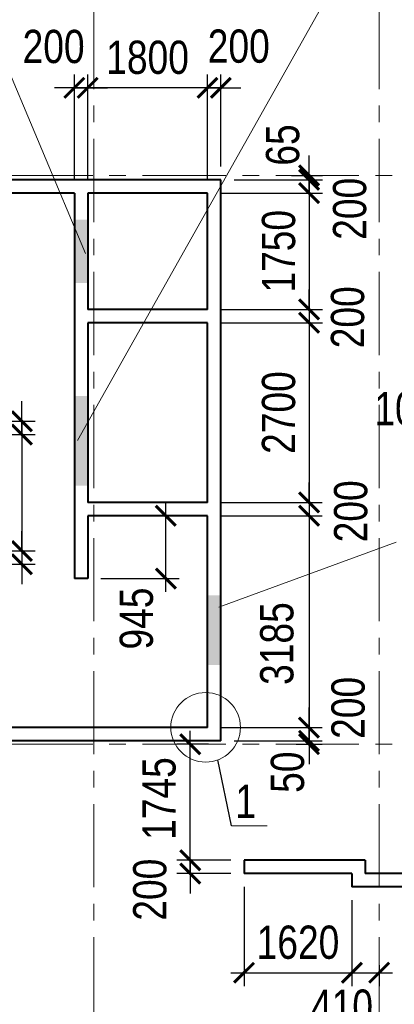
# Model space of a CAD drawing. Extents: x -8631841 to -8525813, y 4017860 to 4564755.
# Tile 109 of 112: x -8567264 to -8561635, y 4542433 to 4557235. Entities that reach past the tile are written whole.
import ezdxf

# ---------------------------------------------------------------- set-up
doc = ezdxf.new("R2010")
doc.units = 0
doc.header["$LTSCALE"] = 1000
doc.header["$MEASUREMENT"] = 0
doc.linetypes.add('CENTER', pattern=[2, 1.25, -0.25, 0.25, -0.25])
for name, color, linetype, lineweight in [('CК-400-Т(двери)', 7, 'Continuous', 20), ('СК-040-С(тены)', 12, 'Continuous', 40), ('СК-043-С-ПИЛОНЫ', 5, 'Continuous', 40), ('СК-100-О(си)', 7, 'CENTER', 15), ('СК-110-О-РАЗМЕРЫ', 7, 'Continuous', 15), ('СК-300-Р(азмеры)', 7, 'Continuous', 20), ('СК-343-Р-КОЛОННЫ', 7, 'Continuous', 13), ('СК-400-Т(екст)', 7, 'Continuous', 20), ('СК-600-Ш(триховка', 7, 'Continuous', 15)]:
    doc.layers.add(name, color=color, linetype=linetype, lineweight=lineweight)
doc.styles.add('RUSS', font='arial.ttf', dxfattribs={"width": 0.8})
doc.dimstyles.new('100-200', dxfattribs={"dimscale": 0, "dimtxt": 500, "dimasz": 300, "dimexe": 200, "dimexo": 200, "dimgap": 200, "dimtad": 1, "dimdec": 0, "dimzin": 0, "dimdsep": 46, "dimtxsty": 'RUSS', "dimblk": 'ARCHTICK', "dimcen": 0.096, "dimdle": 200, "dimclrd": 7, "dimclre": 7, "dimclrt": 256, "dimadec": 0, "dimazin": 0, "dimtfac": 1, "dimtdec": 0, "dimtmove": 2, "dimatfit": 3, "dimldrblk": 'OBLIQUE', "dimfxl": 1, "dimtolj": 1, "dimtzin": 0, "dimarcsym": 0})

# ---------------------------------------------------------------- blocks, each defined once
blk = doc.blocks.new('A$Cc2edbf5f')
at = {"layer": 'СК-040-С(тены)'}
for p, q in [((38410, 15920), (29190, 15920)), ((38410, 7485), (38410, 15920)), ((36210, 15720), (32110, 15720)), ((36210, 15720), (36210, 9925)), ((38210, 15720), (36410, 15720)), ((36410, 15720), (36410, 13970)), ((38210, 13970), (38210, 15720)), ((38210, 13970), (36410, 13970)), ((38210, 13770), (36410, 13770)), ((36410, 13770), (36410, 11070)), ((38210, 11070), (38210, 13770)), ((38210, 11070), (36410, 11070)), ((38210, 10870), (36410, 10870)), ((36410, 10870), (36410, 9925)), ((38210, 7685), (38210, 10870)), ((36410, 9925), (36210, 9925)), ((38210, 7685), (33780, 7685)), ((38410, 7485), (33980, 7485)), ((40580, 5690), (38760, 5690)), ((38760, 5690), (38760, 5490)), ((40580, 5690), (40580, 5490)), ((40380, 5490), (38760, 5490)), ((40380, 5490), (40380, 5290)), ((45331, 5490), (40580, 5490)), ((45531, 5290), (40380, 5290))]:
    blk.add_line(p, q, dxfattribs=at)
at = {"layer": 'СК-600-Ш(триховка', "color": 7}
for points in [[(36410, 15320), (36210, 15320), (36410, 14370), (36210, 14370)], [(36410, 12670), (36210, 12670), (36410, 11320), (36210, 11320)], [(38410, 9675), (38210, 9675), (38410, 8625), (38210, 8625)]]:
    blk.add_solid(points, dxfattribs=at)
blk = doc.blocks.new('оси')
at = {"layer": 'СК-100-О(си)'}
for p, q in [((-7420, 18534.9), (-7420, -7257.5)), ((-3130, 18534.9), (-3130, -6395.3)), ((-46685.3, 15985), (6554.2, 15985)), ((-46685.3, 7435), (6554.2, 7435))]:
    blk.add_line(p, q, dxfattribs=at)
blk = doc.blocks.new('A$C858fb3ef')
at = {"layer": 'СК-300-Р(азмеры)'}
blk.add_blockref('оси', (0, 0), dxfattribs=at)
blk = doc.blocks.new('A$C573b34c5')
blk.add_blockref('A$C858fb3ef', (0, 0))
blk = doc.blocks.new('_ArchTick')
at = {"color": 0, "linetype": 'ByBlock', "const_width": 0.15}
blk.add_lwpolyline([(-0.5, -0.5), (0.5, 0.5)], dxfattribs=at)
blk = doc.blocks.new('*D87')
at = {"layer": 'Defpoints', "color": 0, "transparency": 16777216}
for p in [(-8560862, 4552268), (-8560762, 4552268), (-8560762, 4551031)]:
    blk.add_point(p, dxfattribs=at)
at = {"layer": 'СК-343-Р-КОЛОННЫ', "color": 7, "lineweight": -2, "transparency": 16777216}
for p, q in [((-8560862, 4552068), (-8560862, 4550831)), ((-8560762, 4552068), (-8560762, 4550831)), ((-8560862, 4551031), (-8561162, 4551031)), ((-8560862, 4551031), (-8560762, 4551031)), ((-8560762, 4551031), (-8560462, 4551031))]:
    blk.add_line(p, q, dxfattribs=at)
at = {"layer": 'СК-343-Р-КОЛОННЫ', "color": 7, "lineweight": -2, "transparency": 16777216, "xscale": 300, "yscale": 300, "zscale": 300}
blk.add_blockref('_ArchTick', (-8560862, 4551031), dxfattribs=at)
at = {"layer": 'СК-343-Р-КОЛОННЫ', "color": 7, "lineweight": -2, "transparency": 16777216, "xscale": 300, "yscale": 300, "zscale": 300, "rotation": 180}
blk.add_blockref('_ArchTick', (-8560762, 4551031), dxfattribs=at)
at = {"layer": 'СК-343-Р-КОЛОННЫ', "transparency": 16777216, "insert": (-8561468, 4551385), "char_height": 500, "attachment_point": 5, "style": 'RUSS'}
blk.add_mtext('\\A1;100', dxfattribs=at)
blk = doc.blocks.new('_Oblique')
at = {"color": 0, "linetype": 'ByBlock', "lineweight": -2}
blk.add_line((-0.5, -0.5), (0.5, 0.5), dxfattribs=at)
blk = doc.blocks.new('*D155')
at = {"layer": 'Defpoints', "color": 0, "transparency": 16777216}
for p in [(-8564442, 4554628), (-8564442, 4552878), (-8562915, 4552878)]:
    blk.add_point(p, dxfattribs=at)
at = {"layer": 'СК-343-Р-КОЛОННЫ', "color": 7, "lineweight": -2, "transparency": 16777216}
for p, q in [((-8562915, 4554828), (-8562915, 4552678)), ((-8564242, 4554628), (-8562715, 4554628)), ((-8564242, 4552878), (-8562715, 4552878))]:
    blk.add_line(p, q, dxfattribs=at)
at = {"layer": 'СК-343-Р-КОЛОННЫ', "color": 7, "lineweight": -2, "transparency": 16777216, "xscale": 300, "yscale": 300, "zscale": 300}
for p, rotation in [((-8562915, 4554628), 90), ((-8562915, 4552878), 270)]:
    blk.add_blockref('_ArchTick', p, dxfattribs=dict(at, rotation=rotation))
at = {"layer": 'СК-343-Р-КОЛОННЫ', "transparency": 16777216, "insert": (-8563371, 4553753), "char_height": 500, "attachment_point": 5, "rotation": 90, "style": 'RUSS'}
blk.add_mtext('\\A1;1750', dxfattribs=at)
blk = doc.blocks.new('*D156')
at = {"layer": 'Defpoints', "color": 0, "transparency": 16777216}
for p in [(-8564442, 4552878), (-8564442, 4552678), (-8562915, 4552678)]:
    blk.add_point(p, dxfattribs=at)
at = {"layer": 'СК-343-Р-КОЛОННЫ', "color": 7, "lineweight": -2, "transparency": 16777216}
for p, q in [((-8562915, 4552878), (-8562915, 4553178)), ((-8564242, 4552878), (-8562715, 4552878)), ((-8562915, 4552878), (-8562915, 4552678)), ((-8564242, 4552678), (-8562715, 4552678)), ((-8562915, 4552678), (-8562915, 4552378))]:
    blk.add_line(p, q, dxfattribs=at)
at = {"layer": 'СК-343-Р-КОЛОННЫ', "color": 7, "lineweight": -2, "transparency": 16777216, "xscale": 300, "yscale": 300, "zscale": 300}
for p, rotation in [((-8562915, 4552878), 270), ((-8562915, 4552678), 90)]:
    blk.add_blockref('_ArchTick', p, dxfattribs=dict(at, rotation=rotation))
at = {"layer": 'СК-343-Р-КОЛОННЫ', "transparency": 16777216, "insert": (-8562334, 4552761), "char_height": 500, "attachment_point": 5, "rotation": 90, "style": 'RUSS'}
blk.add_mtext('\\A1;200', dxfattribs=at)
blk = doc.blocks.new('*D157')
at = {"layer": 'Defpoints', "color": 0, "transparency": 16777216}
for p in [(-8564442, 4552678), (-8564442, 4549978), (-8562916, 4549978)]:
    blk.add_point(p, dxfattribs=at)
at = {"layer": 'СК-343-Р-КОЛОННЫ', "color": 7, "lineweight": -2, "transparency": 16777216}
for p, q in [((-8562916, 4552878), (-8562916, 4549778)), ((-8564242, 4552678), (-8562716, 4552678)), ((-8564242, 4549978), (-8562716, 4549978))]:
    blk.add_line(p, q, dxfattribs=at)
at = {"layer": 'СК-343-Р-КОЛОННЫ', "color": 7, "lineweight": -2, "transparency": 16777216, "xscale": 300, "yscale": 300, "zscale": 300}
for p, rotation in [((-8562916, 4552678), 90), ((-8562916, 4549978), 270)]:
    blk.add_blockref('_ArchTick', p, dxfattribs=dict(at, rotation=rotation))
at = {"layer": 'СК-343-Р-КОЛОННЫ', "transparency": 16777216, "insert": (-8563371, 4551328), "char_height": 500, "attachment_point": 5, "rotation": 90, "style": 'RUSS'}
blk.add_mtext('\\A1;2700', dxfattribs=at)
blk = doc.blocks.new('*D158')
at = {"layer": 'Defpoints', "color": 0, "transparency": 16777216}
for p in [(-8564442, 4549978), (-8564442, 4549778), (-8562916, 4549778)]:
    blk.add_point(p, dxfattribs=at)
at = {"layer": 'СК-343-Р-КОЛОННЫ', "color": 7, "lineweight": -2, "transparency": 16777216}
for p, q in [((-8562916, 4549978), (-8562916, 4550278)), ((-8564242, 4549978), (-8562716, 4549978)), ((-8562916, 4549978), (-8562916, 4549778)), ((-8564242, 4549778), (-8562716, 4549778)), ((-8562916, 4549778), (-8562916, 4549478))]:
    blk.add_line(p, q, dxfattribs=at)
at = {"layer": 'СК-343-Р-КОЛОННЫ', "color": 7, "lineweight": -2, "transparency": 16777216, "xscale": 300, "yscale": 300, "zscale": 300}
for p, rotation in [((-8562916, 4549978), 270), ((-8562916, 4549778), 90)]:
    blk.add_blockref('_ArchTick', p, dxfattribs=dict(at, rotation=rotation))
at = {"layer": 'СК-343-Р-КОЛОННЫ', "transparency": 16777216, "insert": (-8562287, 4549844), "char_height": 500, "attachment_point": 5, "rotation": 90, "style": 'RUSS'}
blk.add_mtext('\\A1;200', dxfattribs=at)
blk = doc.blocks.new('*D159')
at = {"layer": 'Defpoints', "color": 0, "transparency": 16777216}
for p in [(-8564242, 4554828), (-8562915, 4554828), (-8564442, 4554628)]:
    blk.add_point(p, dxfattribs=at)
at = {"layer": 'СК-343-Р-КОЛОННЫ', "color": 7, "lineweight": -2, "transparency": 16777216}
for p, q in [((-8562915, 4554828), (-8562915, 4555128)), ((-8564042, 4554828), (-8562715, 4554828)), ((-8562915, 4554628), (-8562915, 4554828)), ((-8564242, 4554628), (-8562715, 4554628)), ((-8562915, 4554628), (-8562915, 4554328))]:
    blk.add_line(p, q, dxfattribs=at)
at = {"layer": 'СК-343-Р-КОЛОННЫ', "color": 7, "lineweight": -2, "transparency": 16777216, "xscale": 300, "yscale": 300, "zscale": 300}
for p, rotation in [((-8562915, 4554828), 270), ((-8562915, 4554628), 90)]:
    blk.add_blockref('_ArchTick', p, dxfattribs=dict(at, rotation=rotation))
at = {"layer": 'СК-343-Р-КОЛОННЫ', "transparency": 16777216, "insert": (-8562303, 4554392), "char_height": 500, "attachment_point": 5, "rotation": 90, "style": 'RUSS'}
blk.add_mtext('\\A1;200', dxfattribs=at)
blk = doc.blocks.new('*D160')
at = {"layer": 'Defpoints', "color": 0, "transparency": 16777216}
for p in [(-8564242, 4554828), (-8563381, 4554893), (-8562915, 4554893)]:
    blk.add_point(p, dxfattribs=at)
at = {"layer": 'СК-343-Р-КОЛОННЫ', "color": 7, "lineweight": -2, "transparency": 16777216}
for p, q in [((-8562915, 4554893), (-8562915, 4555193)), ((-8564042, 4554828), (-8562715, 4554828)), ((-8563181, 4554893), (-8562715, 4554893)), ((-8562915, 4554828), (-8562915, 4554893)), ((-8562915, 4554828), (-8562915, 4554528))]:
    blk.add_line(p, q, dxfattribs=at)
at = {"layer": 'СК-343-Р-КОЛОННЫ', "color": 7, "lineweight": -2, "transparency": 16777216, "xscale": 300, "yscale": 300, "zscale": 300}
for p, rotation in [((-8562915, 4554893), 270), ((-8562915, 4554828), 90)]:
    blk.add_blockref('_ArchTick', p, dxfattribs=dict(at, rotation=rotation))
at = {"layer": 'СК-343-Р-КОЛОННЫ', "transparency": 16777216, "insert": (-8563310, 4555351), "char_height": 500, "attachment_point": 5, "rotation": 90, "style": 'RUSS'}
blk.add_mtext('\\A1;65', dxfattribs=at)
blk = doc.blocks.new('*D161')
at = {"layer": 'Defpoints', "color": 0, "transparency": 16777216}
for p in [(-8564442, 4549778), (-8564442, 4546593), (-8562916, 4546593)]:
    blk.add_point(p, dxfattribs=at)
at = {"layer": 'СК-343-Р-КОЛОННЫ', "color": 7, "lineweight": -2, "transparency": 16777216}
for p, q in [((-8562916, 4549978), (-8562916, 4546393)), ((-8564242, 4549778), (-8562716, 4549778)), ((-8564242, 4546593), (-8562716, 4546593))]:
    blk.add_line(p, q, dxfattribs=at)
at = {"layer": 'СК-343-Р-КОЛОННЫ', "color": 7, "lineweight": -2, "transparency": 16777216, "xscale": 300, "yscale": 300, "zscale": 300}
for p, rotation in [((-8562916, 4549778), 90), ((-8562916, 4546593), 270)]:
    blk.add_blockref('_ArchTick', p, dxfattribs=dict(at, rotation=rotation))
at = {"layer": 'СК-343-Р-КОЛОННЫ', "transparency": 16777216, "insert": (-8563397, 4547856), "char_height": 500, "attachment_point": 5, "rotation": 90, "style": 'RUSS'}
blk.add_mtext('\\A1;3185', dxfattribs=at)
blk = doc.blocks.new('*D162')
at = {"layer": 'Defpoints', "color": 0, "transparency": 16777216}
for p in [(-8564442, 4546593), (-8564242, 4546393), (-8562916, 4546393)]:
    blk.add_point(p, dxfattribs=at)
at = {"layer": 'СК-343-Р-КОЛОННЫ', "color": 7, "lineweight": -2, "transparency": 16777216}
for p, q in [((-8562916, 4546593), (-8562916, 4546893)), ((-8564242, 4546593), (-8562716, 4546593)), ((-8562916, 4546593), (-8562916, 4546393)), ((-8564042, 4546393), (-8562716, 4546393)), ((-8562916, 4546393), (-8562916, 4546093))]:
    blk.add_line(p, q, dxfattribs=at)
at = {"layer": 'СК-343-Р-КОЛОННЫ', "color": 7, "lineweight": -2, "transparency": 16777216, "xscale": 300, "yscale": 300, "zscale": 300}
for p, rotation in [((-8562916, 4546593), 270), ((-8562916, 4546393), 90)]:
    blk.add_blockref('_ArchTick', p, dxfattribs=dict(at, rotation=rotation))
at = {"layer": 'СК-343-Р-КОЛОННЫ', "transparency": 16777216, "insert": (-8562327, 4546889), "char_height": 500, "attachment_point": 5, "rotation": 90, "style": 'RUSS'}
blk.add_mtext('\\A1;200', dxfattribs=at)
blk = doc.blocks.new('*D163')
at = {"layer": 'Defpoints', "color": 0, "transparency": 16777216}
for p in [(-8564242, 4546393), (-8563309, 4546343), (-8562916, 4546343)]:
    blk.add_point(p, dxfattribs=at)
at = {"layer": 'СК-343-Р-КОЛОННЫ', "color": 7, "lineweight": -2, "transparency": 16777216}
for p, q in [((-8562916, 4546393), (-8562916, 4546693)), ((-8564042, 4546393), (-8562716, 4546393)), ((-8563109, 4546343), (-8562716, 4546343)), ((-8562916, 4546393), (-8562916, 4546343)), ((-8562916, 4546343), (-8562916, 4546043))]:
    blk.add_line(p, q, dxfattribs=at)
at = {"layer": 'СК-343-Р-КОЛОННЫ', "color": 7, "lineweight": -2, "transparency": 16777216, "xscale": 300, "yscale": 300, "zscale": 300}
for p, rotation in [((-8562916, 4546393), 270), ((-8562916, 4546343), 90)]:
    blk.add_blockref('_ArchTick', p, dxfattribs=dict(at, rotation=rotation))
at = {"layer": 'СК-343-Р-КОЛОННЫ', "transparency": 16777216, "insert": (-8563237, 4545922), "char_height": 500, "attachment_point": 5, "rotation": 90, "style": 'RUSS'}
blk.add_mtext('\\A1;50', dxfattribs=at)
blk = doc.blocks.new('*D164')
at = {"layer": 'Defpoints', "color": 0, "transparency": 16777216}
for p in [(-8566242, 4556211), (-8566242, 4554628), (-8564442, 4554628)]:
    blk.add_point(p, dxfattribs=at)
at = {"layer": 'СК-343-Р-КОЛОННЫ', "color": 7, "lineweight": -2, "transparency": 16777216}
for p, q in [((-8566242, 4554828), (-8566242, 4556411)), ((-8564442, 4554828), (-8564442, 4556411)), ((-8564242, 4556211), (-8566442, 4556211))]:
    blk.add_line(p, q, dxfattribs=at)
at = {"layer": 'СК-343-Р-КОЛОННЫ', "color": 7, "lineweight": -2, "transparency": 16777216, "xscale": 300, "yscale": 300, "zscale": 300, "rotation": 180}
blk.add_blockref('_ArchTick', (-8566242, 4556211), dxfattribs=at)
at = {"layer": 'СК-343-Р-КОЛОННЫ', "color": 7, "lineweight": -2, "transparency": 16777216, "xscale": 300, "yscale": 300, "zscale": 300}
blk.add_blockref('_ArchTick', (-8564442, 4556211), dxfattribs=at)
at = {"layer": 'СК-343-Р-КОЛОННЫ', "transparency": 16777216, "insert": (-8565342, 4556666), "char_height": 500, "attachment_point": 5, "style": 'RUSS'}
blk.add_mtext('\\A1;1800', dxfattribs=at)
blk = doc.blocks.new('*D165')
at = {"layer": 'Defpoints', "color": 0, "transparency": 16777216}
for p in [(-8564242, 4556211), (-8564242, 4554828), (-8564442, 4554628)]:
    blk.add_point(p, dxfattribs=at)
at = {"layer": 'СК-343-Р-КОЛОННЫ', "color": 7, "lineweight": -2, "transparency": 16777216}
for p, q in [((-8564442, 4554828), (-8564442, 4556411)), ((-8564242, 4555028), (-8564242, 4556411)), ((-8564442, 4556211), (-8564742, 4556211)), ((-8564442, 4556211), (-8564242, 4556211)), ((-8564242, 4556211), (-8563942, 4556211))]:
    blk.add_line(p, q, dxfattribs=at)
at = {"layer": 'СК-343-Р-КОЛОННЫ', "color": 7, "lineweight": -2, "transparency": 16777216, "xscale": 300, "yscale": 300, "zscale": 300}
blk.add_blockref('_ArchTick', (-8564442, 4556211), dxfattribs=at)
at = {"layer": 'СК-343-Р-КОЛОННЫ', "color": 7, "lineweight": -2, "transparency": 16777216, "xscale": 300, "yscale": 300, "zscale": 300, "rotation": 180}
blk.add_blockref('_ArchTick', (-8564242, 4556211), dxfattribs=at)
at = {"layer": 'СК-343-Р-КОЛОННЫ', "transparency": 16777216, "insert": (-8563972, 4556834), "char_height": 500, "attachment_point": 5, "style": 'RUSS'}
blk.add_mtext('\\A1;200', dxfattribs=at)
blk = doc.blocks.new('*D168')
at = {"layer": 'Defpoints', "color": 0, "transparency": 16777216}
for p in [(-8568692, 4550998), (-8568692, 4549248), (-8567229, 4549248)]:
    blk.add_point(p, dxfattribs=at)
at = {"layer": 'СК-343-Р-КОЛОННЫ', "color": 7, "lineweight": -2, "transparency": 16777216}
for p, q in [((-8567229, 4551198), (-8567229, 4549048)), ((-8568492, 4550998), (-8567029, 4550998)), ((-8568492, 4549248), (-8567029, 4549248))]:
    blk.add_line(p, q, dxfattribs=at)
at = {"layer": 'СК-343-Р-КОЛОННЫ', "color": 7, "lineweight": -2, "transparency": 16777216, "xscale": 300, "yscale": 300, "zscale": 300}
for p, rotation in [((-8567229, 4550998), 90), ((-8567229, 4549248), 270)]:
    blk.add_blockref('_ArchTick', p, dxfattribs=dict(at, rotation=rotation))
at = {"layer": 'СК-343-Р-КОЛОННЫ', "transparency": 16777216, "insert": (-8567684, 4550123), "char_height": 500, "attachment_point": 5, "rotation": 90, "style": 'RUSS'}
blk.add_mtext('\\A1;1750', dxfattribs=at)
blk = doc.blocks.new('*D188')
at = {"layer": 'Defpoints', "color": 0, "transparency": 16777216}
for p in [(-8568492, 4551198), (-8567229, 4551198), (-8568692, 4550998)]:
    blk.add_point(p, dxfattribs=at)
at = {"layer": 'СК-343-Р-КОЛОННЫ', "color": 7, "lineweight": -2, "transparency": 16777216}
for p, q in [((-8567229, 4551198), (-8567229, 4551498)), ((-8568292, 4551198), (-8567029, 4551198)), ((-8567229, 4550998), (-8567229, 4551198)), ((-8568492, 4550998), (-8567029, 4550998)), ((-8567229, 4550998), (-8567229, 4550698))]:
    blk.add_line(p, q, dxfattribs=at)
at = {"layer": 'СК-343-Р-КОЛОННЫ', "color": 7, "lineweight": -2, "transparency": 16777216, "xscale": 300, "yscale": 300, "zscale": 300}
for p, rotation in [((-8567229, 4551198), 270), ((-8567229, 4550998), 90)]:
    blk.add_blockref('_ArchTick', p, dxfattribs=dict(at, rotation=rotation))
at = {"layer": 'СК-343-Р-КОЛОННЫ', "transparency": 16777216, "insert": (-8567680, 4551813), "char_height": 500, "attachment_point": 5, "rotation": 90, "style": 'RUSS'}
blk.add_mtext('\\A1;200', dxfattribs=at)
blk = doc.blocks.new('*D189')
at = {"layer": 'Defpoints', "color": 0, "transparency": 16777216}
for p in [(-8568692, 4549248), (-8568492, 4549048), (-8567229, 4549048)]:
    blk.add_point(p, dxfattribs=at)
at = {"layer": 'СК-343-Р-КОЛОННЫ', "color": 7, "lineweight": -2, "transparency": 16777216}
for p, q in [((-8567229, 4549248), (-8567229, 4549548)), ((-8568492, 4549248), (-8567029, 4549248)), ((-8567229, 4549248), (-8567229, 4549048)), ((-8568292, 4549048), (-8567029, 4549048)), ((-8567229, 4549048), (-8567229, 4548748))]:
    blk.add_line(p, q, dxfattribs=at)
at = {"layer": 'СК-343-Р-КОЛОННЫ', "color": 7, "lineweight": -2, "transparency": 16777216, "xscale": 300, "yscale": 300, "zscale": 300}
for p, rotation in [((-8567229, 4549248), 270), ((-8567229, 4549048), 90)]:
    blk.add_blockref('_ArchTick', p, dxfattribs=dict(at, rotation=rotation))
at = {"layer": 'СК-343-Р-КОЛОННЫ', "transparency": 16777216, "insert": (-8567631, 4548476), "char_height": 500, "attachment_point": 5, "rotation": 90, "style": 'RUSS'}
blk.add_mtext('\\A1;200', dxfattribs=at)
blk = doc.blocks.new('*D217')
at = {"layer": 'Defpoints', "color": 0, "transparency": 16777216}
for p in [(-8563892, 4544598), (-8564701, 4544398), (-8563892, 4544398)]:
    blk.add_point(p, dxfattribs=at)
at = {"layer": 'СК-343-Р-КОЛОННЫ', "color": 7, "lineweight": -2, "transparency": 16777216}
for p, q in [((-8564701, 4544598), (-8564701, 4544898)), ((-8564092, 4544598), (-8564901, 4544598)), ((-8564701, 4544598), (-8564701, 4544398)), ((-8564092, 4544398), (-8564901, 4544398)), ((-8564701, 4544398), (-8564701, 4544098))]:
    blk.add_line(p, q, dxfattribs=at)
at = {"layer": 'СК-343-Р-КОЛОННЫ', "color": 7, "lineweight": -2, "transparency": 16777216, "xscale": 300, "yscale": 300, "zscale": 300}
for p, rotation in [((-8564701, 4544598), 270), ((-8564701, 4544398), 90)]:
    blk.add_blockref('_ArchTick', p, dxfattribs=dict(at, rotation=rotation))
at = {"layer": 'СК-343-Р-КОЛОННЫ', "transparency": 16777216, "insert": (-8565306, 4544156), "char_height": 500, "attachment_point": 5, "rotation": 90, "style": 'RUSS'}
blk.add_mtext('\\A1;200', dxfattribs=at)
blk = doc.blocks.new('*D220')
at = {"layer": 'Defpoints', "color": 0, "transparency": 16777216}
for p in [(-8566242, 4556211), (-8566442, 4554628), (-8566242, 4554628)]:
    blk.add_point(p, dxfattribs=at)
at = {"layer": 'СК-343-Р-КОЛОННЫ', "color": 7, "lineweight": -2, "transparency": 16777216}
for p, q in [((-8566442, 4554828), (-8566442, 4556411)), ((-8566242, 4554828), (-8566242, 4556411)), ((-8566442, 4556211), (-8566742, 4556211)), ((-8566442, 4556211), (-8566242, 4556211)), ((-8566242, 4556211), (-8565942, 4556211))]:
    blk.add_line(p, q, dxfattribs=at)
at = {"layer": 'СК-343-Р-КОЛОННЫ', "color": 7, "lineweight": -2, "transparency": 16777216, "xscale": 300, "yscale": 300, "zscale": 300}
blk.add_blockref('_ArchTick', (-8566442, 4556211), dxfattribs=at)
at = {"layer": 'СК-343-Р-КОЛОННЫ', "color": 7, "lineweight": -2, "transparency": 16777216, "xscale": 300, "yscale": 300, "zscale": 300, "rotation": 180}
blk.add_blockref('_ArchTick', (-8566242, 4556211), dxfattribs=at)
at = {"layer": 'СК-343-Р-КОЛОННЫ', "transparency": 16777216, "insert": (-8566754, 4556829), "char_height": 500, "attachment_point": 5, "style": 'RUSS'}
blk.add_mtext('\\A1;200', dxfattribs=at)
blk = doc.blocks.new('*D221')
at = {"layer": 'Defpoints', "color": 0, "transparency": 16777216}
for p in [(-8563892, 4544398), (-8562272, 4544198), (-8562272, 4542908)]:
    blk.add_point(p, dxfattribs=at)
at = {"layer": 'СК-343-Р-КОЛОННЫ', "color": 7, "lineweight": -2, "transparency": 16777216}
for p, q in [((-8563892, 4544198), (-8563892, 4542708)), ((-8562272, 4543998), (-8562272, 4542708)), ((-8564092, 4542908), (-8562072, 4542908))]:
    blk.add_line(p, q, dxfattribs=at)
at = {"layer": 'СК-343-Р-КОЛОННЫ', "color": 7, "lineweight": -2, "transparency": 16777216, "xscale": 300, "yscale": 300, "zscale": 300, "rotation": 180}
blk.add_blockref('_ArchTick', (-8563892, 4542908), dxfattribs=at)
at = {"layer": 'СК-343-Р-КОЛОННЫ', "color": 7, "lineweight": -2, "transparency": 16777216, "xscale": 300, "yscale": 300, "zscale": 300}
blk.add_blockref('_ArchTick', (-8562272, 4542908), dxfattribs=at)
at = {"layer": 'СК-343-Р-КОЛОННЫ', "transparency": 16777216, "insert": (-8563082, 4543363), "char_height": 500, "attachment_point": 5, "style": 'RUSS'}
blk.add_mtext('\\A1;1620', dxfattribs=at)
blk = doc.blocks.new('*D222')
at = {"layer": 'Defpoints', "color": 0, "transparency": 16777216}
for p in [(-8562272, 4544198), (-8561862, 4543223), (-8561862, 4542908)]:
    blk.add_point(p, dxfattribs=at)
at = {"layer": 'СК-343-Р-КОЛОННЫ', "color": 7, "lineweight": -2, "transparency": 16777216}
for p, q in [((-8562272, 4543998), (-8562272, 4542708)), ((-8561862, 4543023), (-8561862, 4542708)), ((-8562472, 4542908), (-8561662, 4542908))]:
    blk.add_line(p, q, dxfattribs=at)
at = {"layer": 'СК-343-Р-КОЛОННЫ', "color": 7, "lineweight": -2, "transparency": 16777216, "xscale": 300, "yscale": 300, "zscale": 300, "rotation": 180}
blk.add_blockref('_ArchTick', (-8562272, 4542908), dxfattribs=at)
at = {"layer": 'СК-343-Р-КОЛОННЫ', "color": 7, "lineweight": -2, "transparency": 16777216, "xscale": 300, "yscale": 300, "zscale": 300}
blk.add_blockref('_ArchTick', (-8561862, 4542908), dxfattribs=at)
at = {"layer": 'СК-343-Р-КОЛОННЫ', "transparency": 16777216, "insert": (-8562421, 4542402), "char_height": 500, "attachment_point": 5, "style": 'RUSS'}
blk.add_mtext('\\A1;410', dxfattribs=at)
blk = doc.blocks.new('*D223')
at = {"layer": 'Defpoints', "color": 0, "transparency": 16777216}
for p in [(-8564701, 4546343), (-8564226, 4546343), (-8563892, 4544598)]:
    blk.add_point(p, dxfattribs=at)
at = {"layer": 'СК-343-Р-КОЛОННЫ', "color": 7, "lineweight": -2, "transparency": 16777216}
for p, q in [((-8564701, 4544398), (-8564701, 4546543)), ((-8564426, 4546343), (-8564901, 4546343)), ((-8564092, 4544598), (-8564901, 4544598))]:
    blk.add_line(p, q, dxfattribs=at)
at = {"layer": 'СК-343-Р-КОЛОННЫ', "color": 7, "lineweight": -2, "transparency": 16777216, "xscale": 300, "yscale": 300, "zscale": 300}
for p, rotation in [((-8564701, 4546343), 90), ((-8564701, 4544598), 270)]:
    blk.add_blockref('_ArchTick', p, dxfattribs=dict(at, rotation=rotation))
at = {"layer": 'СК-343-Р-КОЛОННЫ', "transparency": 16777216, "insert": (-8565168, 4545526), "char_height": 500, "attachment_point": 5, "rotation": 90, "style": 'RUSS'}
blk.add_mtext('\\A1;1745', dxfattribs=at)
blk = doc.blocks.new('*D1195')
at = {"layer": 'Defpoints', "color": 0, "transparency": 16777216}
for p in [(-8566242, 4549778), (-8565068, 4549778), (-8566242, 4548833)]:
    blk.add_point(p, dxfattribs=at)
at = {"layer": 'СК-343-Р-КОЛОННЫ', "color": 7, "lineweight": -2, "transparency": 16777216}
for p, q in [((-8565068, 4548633), (-8565068, 4549978)), ((-8566042, 4549778), (-8564868, 4549778)), ((-8566042, 4548833), (-8564868, 4548833))]:
    blk.add_line(p, q, dxfattribs=at)
at = {"layer": 'СК-343-Р-КОЛОННЫ', "color": 7, "lineweight": -2, "transparency": 16777216, "xscale": 300, "yscale": 300, "zscale": 300}
for p, rotation in [((-8565068, 4549778), 90), ((-8565068, 4548833), 270)]:
    blk.add_blockref('_ArchTick', p, dxfattribs=dict(at, rotation=rotation))
at = {"layer": 'СК-343-Р-КОЛОННЫ', "transparency": 16777216, "insert": (-8565508, 4548232), "char_height": 500, "attachment_point": 5, "rotation": 90, "style": 'RUSS'}
blk.add_mtext('\\A1;945', dxfattribs=at)

msp = doc.modelspace()

# ---------------------------------------------------------------- linework, layer by layer
msp.add_line((-8564078.5, 4545113.9), (-8564284.5, 4546107.3))
at = {"layer": 'CК-400-Т(двери)'}
for p, q in [((-8568077.1, 4558007.8), (-8566274, 4553720)), ((-8562399.7, 4558007.8), (-8566395.3, 4550909.1)), ((-8561607.3, 4549381.3), (-8564270.7, 4548402.8))]:
    msp.add_line(p, q, dxfattribs=at)
at = {"layer": 'СК-110-О-РАЗМЕРЫ'}
msp.add_line((-8563545.4, 4545113.9), (-8564078.5, 4545113.9), dxfattribs=at)
msp.add_circle((-8564469.7, 4546596.7), 523.3, dxfattribs=at)

# ---------------------------------------------------------------- block references
at = {"layer": 'СК-043-С-ПИЛОНЫ'}
msp.add_blockref('A$Cc2edbf5f', (-8602652.1, 4538907.6), dxfattribs=at)
at = {"layer": 'СК-300-Р(азмеры)'}
msp.add_blockref('A$C573b34c5', (-8558731.8, 4538907.7), dxfattribs=at)

# ---------------------------------------------------------------- texts
at = {"layer": 'СК-400-Т(екст)', "style": 'RUSS', "width": 0.8}
msp.add_text('1', height=500, dxfattribs=at).set_placement((-8564023.6, 4545234.6))

# ---------------------------------------------------------------- dimensions: what is measured, and where the dimension line sits
at = {"layer": 'СК-343-Р-КОЛОННЫ'}
for base, p1, p2, picture, middle in [((-8566242, 4556211), (-8566442, 4554628.1), (-8566242, 4554628.1), '*D220', (-8566754.4, 4556828.7)), ((-8564242.1, 4556211), (-8564442.1, 4554628.1), (-8564242.1, 4554828.1), '*D165', (-8563972.2, 4556834)), ((-8560761.8, 4551030.7), (-8560861.8, 4552268), (-8560761.8, 4552268), '*D87', (-8561468.3, 4551384.9)), ((-8561861.8, 4542908), (-8562271.9, 4544198), (-8561861.8, 4543223.3), '*D222', (-8562421.3, 4542401.7))]:
    dim = msp.add_linear_dim(base=base, p1=p1, p2=p2, dimstyle='100-200', override={"dimscale": 1}, dxfattribs=at)
    dim.commit()
    dim.dimension.update_dxf_attribs({"geometry": picture, "text_midpoint": middle, "dimtype": 160})
for base, p1, p2, picture, middle in [((-8566242, 4556211), (-8564442.1, 4554628.1), (-8566242, 4554628.1), '*D164', (-8565342, 4556666.3)), ((-8562271.9, 4542907.6), (-8563892.1, 4544398.1), (-8562271.9, 4544198), '*D221', (-8563082, 4543362.9))]:
    dim = msp.add_linear_dim(base=base, p1=p1, p2=p2, dimstyle='100-200', override={"dimscale": 1}, dxfattribs=at)
    dim.commit()
    dim.dimension.update_dxf_attribs({"geometry": picture, "text_midpoint": middle})
for base, p1, p2, picture, middle in [((-8562915.3, 4554892.7), (-8564242.1, 4554828.1), (-8563381.1, 4554892.7), '*D160', (-8563310.2, 4555351.3)), ((-8562914.9, 4554828.1), (-8564442.1, 4554628.1), (-8564242.1, 4554828.1), '*D159', (-8562302.7, 4554391.8)), ((-8562915.3, 4552678.1), (-8564442.1, 4552878.1), (-8564442.1, 4552678.1), '*D156', (-8562334.5, 4552761.4)), ((-8567228.9, 4551198), (-8568692.1, 4550998), (-8568492.1, 4551198), '*D188', (-8567679.5, 4551813.4)), ((-8562916, 4549778.1), (-8564442.1, 4549978.1), (-8564442.1, 4549778.1), '*D158', (-8562287.3, 4549844)), ((-8565067.7, 4549778.1), (-8566242.1, 4548833.1), (-8566242.1, 4549778.1), '*D1195', (-8565508, 4548231.6)), ((-8562915.6, 4546593.1), (-8564442.1, 4549778.1), (-8564442.1, 4546593.1), '*D161', (-8563397.4, 4547855.7)), ((-8567228.9, 4549048), (-8568692.1, 4549248), (-8568492.1, 4549048), '*D189', (-8567631.2, 4548476.4)), ((-8562915.6, 4546393.1), (-8564442.1, 4546593.1), (-8564242.1, 4546393.1), '*D162', (-8562327.5, 4546888.5)), ((-8562915.6, 4546342.7), (-8564242.1, 4546393.1), (-8563308.6, 4546342.7), '*D163', (-8563236.5, 4545921.8)), ((-8564700.7, 4546342.7), (-8563892.1, 4544598.1), (-8564226.1, 4546342.7), '*D223', (-8565168.5, 4545525.7)), ((-8564701.1, 4544398.1), (-8563892.1, 4544598.1), (-8563892.1, 4544398.1), '*D217', (-8565305.5, 4544155.9))]:
    dim = msp.add_linear_dim(base=base, p1=p1, p2=p2, angle=90, dimstyle='100-200', override={"dimscale": 1}, dxfattribs=at)
    dim.commit()
    dim.dimension.update_dxf_attribs({"geometry": picture, "text_midpoint": middle, "dimtype": 160})
for base, p1, p2, picture, middle in [((-8562915.3, 4552878.1), (-8564442.1, 4554628.1), (-8564442.1, 4552878.1), '*D155', (-8563370.5, 4553753.1)), ((-8562915.6, 4549978.1), (-8564442.1, 4552678.1), (-8564442.1, 4549978.1), '*D157', (-8563370.9, 4551328.1)), ((-8567228.9, 4549248), (-8568692.1, 4550998), (-8568692.1, 4549248), '*D168', (-8567684.1, 4550123))]:
    dim = msp.add_linear_dim(base=base, p1=p1, p2=p2, angle=90, dimstyle='100-200', override={"dimscale": 1}, dxfattribs=at)
    dim.commit()
    dim.dimension.update_dxf_attribs({"geometry": picture, "text_midpoint": middle})

doc.saveas('drawing.dxf')
